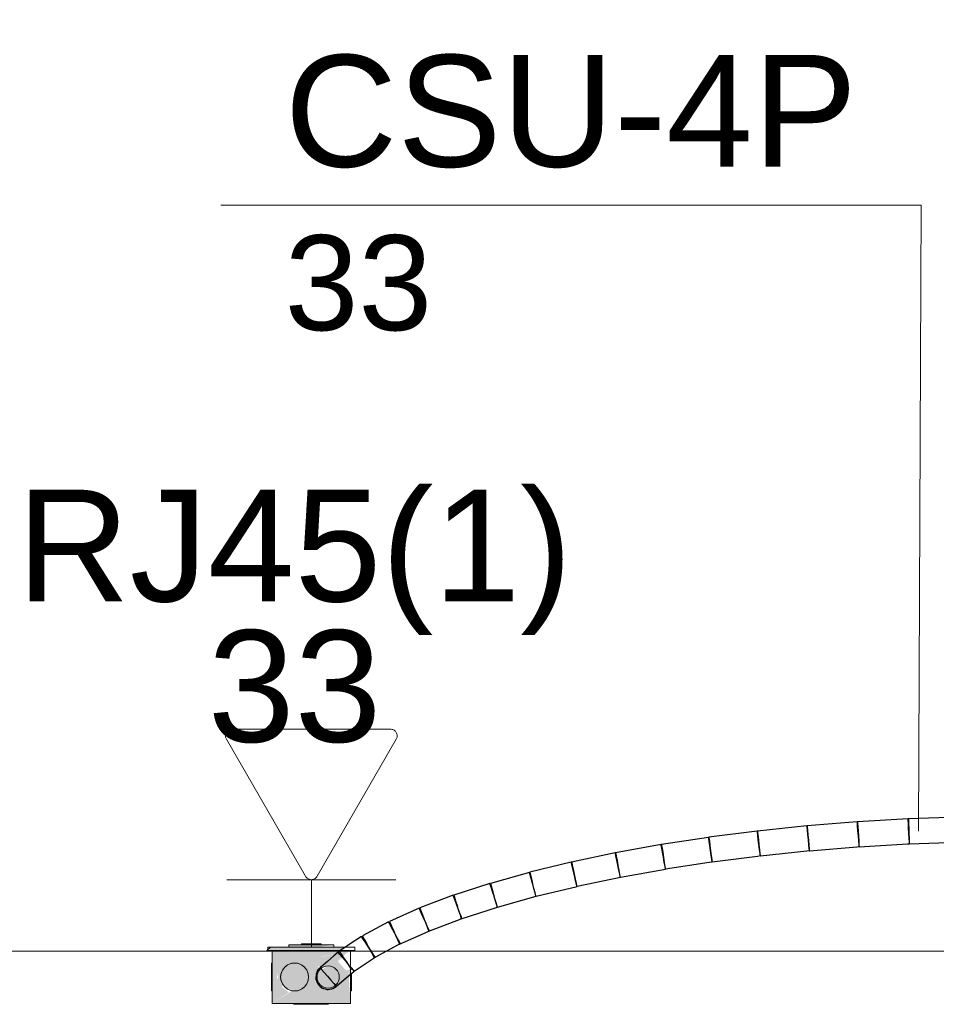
# Model space of a CAD drawing. Header units: millimetres. Extents: x 4476663 to 4477054, y -30323851 to -30323414.
# Tile 90 of 256: x 4476893.59 to 4476895.23, y -30323760.96 to -30323759.2. Entities that reach past the tile are written whole.
import ezdxf

# ---------------------------------------------------------------- set-up
doc = ezdxf.new("R2010")
doc.units = ezdxf.units.MM
doc.linetypes.add('NULL', pattern=[0])
for name, color, linetype, lineweight in [('CE-Caixa', 9, 'Continuous', 18), ('CE-Condutos (Teto)', 1, 'Continuous', 25), ('CE-PT Dados', 7, 'Continuous', 5), ('CE-Textos fios', 7, 'Continuous', 9), ('IFC-Caixa de passagem-Contorno', 44, 'Continuous', 5), ('IFC-Parede padrão-Contorno', 44, 'Continuous', 5), ('Textos', 7, 'Continuous', 9)]:
    doc.layers.add(name, color=color, linetype=linetype, lineweight=lineweight)
doc.styles.add('ARIAL', font='arial.ttf')

msp = doc.modelspace()

# ---------------------------------------------------------------- hatches: boundary and pattern name
at = {"layer": 'CE-Caixa', "linetype": 'Continuous'}
for points in [[(4476894.1755, -30323760.8567), (4476894.0417, -30323760.8567), (4476894.0348, -30323760.8627), (4476894.1637, -30323760.8627)], [(4476894.0564, -30323760.8852), (4476894.0523, -30323760.8852), (4476894.0551, -30323760.9122), (4476894.0447, -30323760.9204), (4476894.0447, -30323760.9577), (4476894.0743, -30323760.9376), (4476894.062, -30323760.9277), (4476894.0848, -30323760.8852), (4476894.0972, -30323760.922), (4476894.109, -30323760.9045), (4476894.1051, -30323760.9258), (4476894.0806, -30323760.9346), (4476894.0447, -30323760.9577), (4476894.1847, -30323760.9577), (4476894.1811, -30323760.8973), (4476894.1771, -30323760.8987), (4476894.1621, -30323760.8822), (4476894.1771, -30323760.8678), (4476894.1322, -30323760.8983), (4476894.1261, -30323760.8907), (4476894.1406, -30323760.8926), (4476894.1847, -30323760.8627), (4476894.1322, -30323760.8747), (4476894.127, -30323760.8729), (4476894.1057, -30323760.8799), (4476894.1847, -30323760.8627), (4476894.0447, -30323760.8627), (4476894.0447, -30323760.9204), (4476894.0515, -30323760.9232)], [(4476894.0743, -30323760.8527), (4476894.0743, -30323760.8567), (4476894.1257, -30323760.8567), (4476894.1551, -30323760.8527)], [(4476894.0972, -30323760.8527), (4476894.13, -30323760.8527), (4476894.1322, -30323760.8507), (4476894.0972, -30323760.8507)], [(4476894.0912, -30323760.9343), (4476894.1064, -30323760.9227), (4476894.1089, -30323760.9037), (4476894.0972, -30323760.8885), (4476894.0783, -30323760.886), (4476894.0631, -30323760.8977), (4476894.0606, -30323760.9166), (4476894.0722, -30323760.9318)], [(4476894.0634, -30323760.923), (4476894.0733, -30323760.8852), (4476894.0623, -30323760.9209)], [(4476894.0788, -30323760.9345), (4476894.0972, -30323760.922), (4476894.0856, -30323760.8852)], [(4476894.1812, -30323760.8973), (4476894.1847, -30323760.922), (4476894.1847, -30323760.8955)]]:
    msp.add_hatch(color=163, dxfattribs=at).paths.add_polyline_path(points)

# ---------------------------------------------------------------- linework, layer by layer
at = {"layer": 'CE-Caixa'}
for p, q in [((4476894.0417, -30323760.8567), (4476894.0348, -30323760.8627)), ((4476894.0348, -30323760.8627), (4476894.0447, -30323760.8627)), ((4476894.0743, -30323760.8567), (4476894.0417, -30323760.8567)), ((4476894.0447, -30323760.8627), (4476894.0743, -30323760.8627)), ((4476894.0447, -30323760.8627), (4476894.0447, -30323760.8784)), ((4476894.0523, -30323760.8627), (4476894.0447, -30323760.8627)), ((4476894.0535, -30323760.8627), (4476894.0523, -30323760.8627)), ((4476894.066, -30323760.8627), (4476894.0535, -30323760.8627)), ((4476894.0743, -30323760.8627), (4476894.066, -30323760.8627)), ((4476894.0743, -30323760.8527), (4476894.0743, -30323760.8567)), ((4476894.0972, -30323760.8527), (4476894.0743, -30323760.8527)), ((4476894.0972, -30323760.8567), (4476894.0743, -30323760.8567)), ((4476894.0743, -30323760.8627), (4476894.0972, -30323760.8627)), ((4476894.0972, -30323760.8627), (4476894.0743, -30323760.8627)), ((4476894.1322, -30323760.8507), (4476894.0972, -30323760.8507)), ((4476894.0972, -30323760.8507), (4476894.0972, -30323760.8527)), ((4476894.1322, -30323760.8527), (4476894.0972, -30323760.8527)), ((4476894.1322, -30323760.8567), (4476894.0972, -30323760.8567)), ((4476894.0972, -30323760.8627), (4476894.1322, -30323760.8627)), ((4476894.1035, -30323760.8627), (4476894.0972, -30323760.8627)), ((4476894.116, -30323760.8627), (4476894.1035, -30323760.8627)), ((4476894.1312, -30323760.8627), (4476894.116, -30323760.8627)), ((4476894.1322, -30323760.8627), (4476894.1312, -30323760.8627)), ((4476894.1322, -30323760.8527), (4476894.1322, -30323760.8507)), ((4476894.1551, -30323760.8527), (4476894.1322, -30323760.8527)), ((4476894.1551, -30323760.8567), (4476894.1322, -30323760.8567)), ((4476894.1322, -30323760.8627), (4476894.1551, -30323760.8627)), ((4476894.1551, -30323760.8627), (4476894.1322, -30323760.8627)), ((4476894.1551, -30323760.8567), (4476894.1551, -30323760.8527)), ((4476894.1597, -30323760.8567), (4476894.1551, -30323760.8567)), ((4476894.1551, -30323760.8627), (4476894.1637, -30323760.8627)), ((4476894.1847, -30323760.8627), (4476894.1551, -30323760.8627)), ((4476894.1755, -30323760.8567), (4476894.1597, -30323760.8567)), ((4476894.1637, -30323760.8627), (4476894.1664, -30323760.8627)), ((4476894.0447, -30323760.8784), (4476894.0447, -30323760.8798)), ((4476894.0447, -30323760.8798), (4476894.0447, -30323760.8827)), ((4476894.0431, -30323760.8852), (4476894.0431, -30323760.886)), ((4476894.0447, -30323760.8852), (4476894.0431, -30323760.8852)), ((4476894.0431, -30323760.886), (4476894.0431, -30323760.8885)), ((4476894.0431, -30323760.8885), (4476894.0431, -30323760.8925)), ((4476894.0431, -30323760.8925), (4476894.0431, -30323760.8977)), ((4476894.0431, -30323760.8977), (4476894.0431, -30323760.9037)), ((4476894.0447, -30323760.8827), (4476894.0447, -30323760.8852)), ((4476894.0447, -30323760.8852), (4476894.0447, -30323760.8987)), ((4476894.0447, -30323760.8987), (4476894.0447, -30323760.9108)), ((4476894.0631, -30323760.8977), (4476894.0606, -30323760.9037)), ((4476894.067, -30323760.8925), (4476894.0631, -30323760.8977)), ((4476894.0722, -30323760.8885), (4476894.067, -30323760.8925)), ((4476894.0783, -30323760.886), (4476894.0722, -30323760.8885)), ((4476894.0847, -30323760.8852), (4476894.0783, -30323760.886)), ((4476894.0912, -30323760.886), (4476894.0847, -30323760.8852)), ((4476894.0972, -30323760.8885), (4476894.0912, -30323760.886)), ((4476894.1024, -30323760.8925), (4476894.0972, -30323760.8885)), ((4476894.1064, -30323760.8977), (4476894.1024, -30323760.8925)), ((4476894.1089, -30323760.9037), (4476894.1064, -30323760.8977)), ((4476894.1847, -30323760.922), (4476894.1847, -30323760.8955)), ((4476894.0431, -30323760.9037), (4476894.0431, -30323760.9102)), ((4476894.0431, -30323760.9102), (4476894.0431, -30323760.9166)), ((4476894.0431, -30323760.9166), (4476894.0431, -30323760.9227)), ((4476894.0447, -30323760.9108), (4476894.0447, -30323760.9204)), ((4476894.0606, -30323760.9037), (4476894.0597, -30323760.9102)), ((4476894.0597, -30323760.9102), (4476894.0606, -30323760.9166)), ((4476894.0606, -30323760.9166), (4476894.0631, -30323760.9227)), ((4476894.1064, -30323760.9227), (4476894.1089, -30323760.9166)), ((4476894.1097, -30323760.9102), (4476894.1089, -30323760.9037)), ((4476894.1089, -30323760.9166), (4476894.1097, -30323760.9102)), ((4476894.1863, -30323760.9102), (4476894.1863, -30323760.904)), ((4476894.1863, -30323760.9166), (4476894.1863, -30323760.9102)), ((4476894.1863, -30323760.9227), (4476894.1863, -30323760.9166)), ((4476894.0431, -30323760.9227), (4476894.0431, -30323760.9278)), ((4476894.0431, -30323760.9278), (4476894.0431, -30323760.9318)), ((4476894.0431, -30323760.9318), (4476894.0431, -30323760.9343)), ((4476894.0431, -30323760.9343), (4476894.0431, -30323760.9352)), ((4476894.0431, -30323760.9352), (4476894.0447, -30323760.9352)), ((4476894.0447, -30323760.9204), (4476894.0447, -30323760.9352)), ((4476894.0447, -30323760.9352), (4476894.0447, -30323760.9577)), ((4476894.0631, -30323760.9227), (4476894.067, -30323760.9278)), ((4476894.067, -30323760.9278), (4476894.0722, -30323760.9318)), ((4476894.0722, -30323760.9318), (4476894.0783, -30323760.9343)), ((4476894.0783, -30323760.9343), (4476894.0847, -30323760.9352)), ((4476894.0847, -30323760.9352), (4476894.0912, -30323760.9343)), ((4476894.0912, -30323760.9343), (4476894.0972, -30323760.9318)), ((4476894.0972, -30323760.9318), (4476894.1024, -30323760.9278)), ((4476894.1024, -30323760.9278), (4476894.1064, -30323760.9227)), ((4476894.1847, -30323760.928), (4476894.1847, -30323760.922)), ((4476894.1847, -30323760.9352), (4476894.1847, -30323760.928)), ((4476894.1847, -30323760.9483), (4476894.1847, -30323760.9352)), ((4476894.1847, -30323760.9352), (4476894.1863, -30323760.9352)), ((4476894.1863, -30323760.9278), (4476894.1863, -30323760.9227)), ((4476894.1863, -30323760.9318), (4476894.1863, -30323760.9278)), ((4476894.1863, -30323760.9343), (4476894.1863, -30323760.9318)), ((4476894.1863, -30323760.9352), (4476894.1863, -30323760.9343)), ((4476894.1847, -30323760.9507), (4476894.1847, -30323760.9483)), ((4476894.1847, -30323760.9577), (4476894.1847, -30323760.9507)), ((4476894.0447, -30323760.9577), (4476894.0635, -30323760.9577)), ((4476894.0635, -30323760.9577), (4476894.0796, -30323760.9577)), ((4476894.0796, -30323760.9577), (4476894.0919, -30323760.9577)), ((4476894.0827, -30323760.9591), (4476894.0838, -30323760.9591)), ((4476894.0838, -30323760.9591), (4476894.087, -30323760.9591)), ((4476894.087, -30323760.9591), (4476894.0921, -30323760.9591)), ((4476894.0906, -30323760.9591), (4476894.0931, -30323760.9591)), ((4476894.0919, -30323760.9577), (4476894.1035, -30323760.9577)), ((4476894.0931, -30323760.9591), (4476894.097, -30323760.9591)), ((4476894.097, -30323760.9591), (4476894.1022, -30323760.9591)), ((4476894.1022, -30323760.9591), (4476894.1083, -30323760.9591)), ((4476894.1035, -30323760.9577), (4476894.116, -30323760.9577)), ((4476894.1083, -30323760.9591), (4476894.1147, -30323760.9591)), ((4476894.1147, -30323760.9591), (4476894.1212, -30323760.9591)), ((4476894.116, -30323760.9577), (4476894.1373, -30323760.9577)), ((4476894.1212, -30323760.9591), (4476894.1272, -30323760.9591)), ((4476894.1272, -30323760.9591), (4476894.1324, -30323760.9591)), ((4476894.1324, -30323760.9591), (4476894.1364, -30323760.9591)), ((4476894.1364, -30323760.9591), (4476894.1389, -30323760.9591)), ((4476894.1373, -30323760.9577), (4476894.1771, -30323760.9577)), ((4476894.1373, -30323760.9591), (4476894.1424, -30323760.9591)), ((4476894.1424, -30323760.9591), (4476894.1456, -30323760.9591)), ((4476894.1771, -30323760.9577), (4476894.1847, -30323760.9577))]:
    msp.add_line(p, q, dxfattribs=at)
at = {"layer": 'CE-Condutos (Teto)'}
for p, q in [((4476895.0918, -30323760.6326), (4476895.0021, -30323760.6399)), ((4476895.0919, -30323760.6348), (4476895.0918, -30323760.6326)), ((4476895.0924, -30323760.6404), (4476895.0919, -30323760.6348)), ((4476895.1826, -30323760.6273), (4476895.0923, -30323760.6326)), ((4476895.0923, -30323760.6326), (4476895.0924, -30323760.635)), ((4476895.0924, -30323760.635), (4476895.0927, -30323760.6408)), ((4476895.1827, -30323760.6297), (4476895.1826, -30323760.6273)), ((4476895.1831, -30323760.6355), (4476895.1827, -30323760.6297)), ((4476895.2736, -30323760.6242), (4476895.1831, -30323760.6274)), ((4476895.1831, -30323760.6274), (4476895.1832, -30323760.6299)), ((4476895.1835, -30323760.6438), (4476895.1831, -30323760.6355)), ((4476895.1832, -30323760.6299), (4476895.1834, -30323760.6359)), ((4476894.9127, -30323760.6492), (4476894.8261, -30323760.6602)), ((4476894.9129, -30323760.6509), (4476894.9127, -30323760.6492)), ((4476894.9136, -30323760.6561), (4476894.9129, -30323760.6509)), ((4476895.0016, -30323760.6399), (4476894.9132, -30323760.6491)), ((4476894.9132, -30323760.6491), (4476894.9134, -30323760.651)), ((4476894.9134, -30323760.651), (4476894.914, -30323760.6565)), ((4476895.0018, -30323760.6418), (4476895.0016, -30323760.6399)), ((4476895.0024, -30323760.6473), (4476895.0018, -30323760.6418)), ((4476895.0021, -30323760.6399), (4476895.0023, -30323760.642)), ((4476895.0023, -30323760.642), (4476895.0028, -30323760.6476)), ((4476895.0032, -30323760.6553), (4476895.0024, -30323760.6473)), ((4476895.0028, -30323760.6476), (4476895.0034, -30323760.6558)), ((4476895.093, -30323760.6485), (4476895.0924, -30323760.6404)), ((4476895.0927, -30323760.6408), (4476895.0932, -30323760.649)), ((4476895.0938, -30323760.6578), (4476895.093, -30323760.6485)), ((4476895.0932, -30323760.649), (4476895.0938, -30323760.6583)), ((4476895.1834, -30323760.6359), (4476895.1837, -30323760.6443)), ((4476895.1841, -30323760.6531), (4476895.1835, -30323760.6438)), ((4476895.1837, -30323760.6443), (4476895.184, -30323760.6536)), ((4476895.1846, -30323760.6618), (4476895.1841, -30323760.6531)), ((4476894.8256, -30323760.6603), (4476894.7413, -30323760.6732)), ((4476894.8258, -30323760.6618), (4476894.8256, -30323760.6603)), ((4476894.8266, -30323760.6669), (4476894.8258, -30323760.6618)), ((4476894.8261, -30323760.6602), (4476894.8263, -30323760.6619)), ((4476894.8263, -30323760.6619), (4476894.827, -30323760.6672)), ((4476894.8278, -30323760.6746), (4476894.8266, -30323760.6669)), ((4476894.827, -30323760.6672), (4476894.828, -30323760.6751)), ((4476894.9146, -30323760.664), (4476894.9136, -30323760.6561)), ((4476894.914, -30323760.6565), (4476894.9148, -30323760.6645)), ((4476894.9158, -30323760.6732), (4476894.9146, -30323760.664)), ((4476894.9148, -30323760.6645), (4476894.9158, -30323760.6737)), ((4476895.0042, -30323760.6645), (4476895.0032, -30323760.6553)), ((4476895.0034, -30323760.6558), (4476895.0042, -30323760.6651)), ((4476895.0051, -30323760.6734), (4476895.0042, -30323760.6645)), ((4476895.0042, -30323760.6651), (4476895.0049, -30323760.6738)), ((4476895.0945, -30323760.6666), (4476895.0938, -30323760.6578)), ((4476895.0938, -30323760.6583), (4476895.0943, -30323760.667)), ((4476895.0943, -30323760.667), (4476895.0946, -30323760.6736)), ((4476895.095, -30323760.6733), (4476895.0945, -30323760.6666)), ((4476895.184, -30323760.6536), (4476895.1843, -30323760.6622)), ((4476895.1843, -30323760.6622), (4476895.1846, -30323760.6687)), ((4476895.185, -30323760.6684), (4476895.1846, -30323760.6618)), ((4476895.1846, -30323760.6687), (4476895.1846, -30323760.6698)), ((4476895.1852, -30323760.6718), (4476895.185, -30323760.6684)), ((4476895.1852, -30323760.6718), (4476895.2721, -30323760.6688)), ((4476894.6586, -30323760.6881), (4476894.5805, -30323760.7044)), ((4476894.6588, -30323760.6891), (4476894.6586, -30323760.6881)), ((4476894.7407, -30323760.6733), (4476894.6592, -30323760.688)), ((4476894.6592, -30323760.688), (4476894.6595, -30323760.6892)), ((4476894.7409, -30323760.6746), (4476894.7407, -30323760.6733)), ((4476894.7418, -30323760.6794), (4476894.7409, -30323760.6746)), ((4476894.7413, -30323760.6732), (4476894.7415, -30323760.6747)), ((4476894.7415, -30323760.6747), (4476894.7423, -30323760.6797)), ((4476894.7432, -30323760.687), (4476894.7418, -30323760.6794)), ((4476894.7423, -30323760.6797), (4476894.7435, -30323760.6875)), ((4476894.7448, -30323760.696), (4476894.7432, -30323760.687)), ((4476894.7435, -30323760.6875), (4476894.7448, -30323760.6966)), ((4476894.8292, -30323760.6837), (4476894.8278, -30323760.6746)), ((4476894.828, -30323760.6751), (4476894.8292, -30323760.6843)), ((4476894.8305, -30323760.6926), (4476894.8292, -30323760.6837)), ((4476894.8292, -30323760.6843), (4476894.8303, -30323760.6931)), ((4476894.9169, -30323760.6821), (4476894.9158, -30323760.6732)), ((4476894.9158, -30323760.6737), (4476894.9167, -30323760.6825)), ((4476894.9167, -30323760.6825), (4476894.9174, -30323760.6894)), ((4476894.9178, -30323760.6891), (4476894.9169, -30323760.6821)), ((4476894.9183, -30323760.6931), (4476895.0016, -30323760.6845)), ((4476895.0016, -30323760.6845), (4476895.0062, -30323760.684)), ((4476895.0049, -30323760.6738), (4476895.0054, -30323760.6806)), ((4476895.0058, -30323760.6802), (4476895.0051, -30323760.6734)), ((4476895.0054, -30323760.6806), (4476895.0056, -30323760.6822)), ((4476895.0057, -30323760.684), (4476895.0057, -30323760.6841)), ((4476895.0057, -30323760.6841), (4476895.0062, -30323760.6841)), ((4476895.0062, -30323760.684), (4476895.0058, -30323760.6802)), ((4476895.0062, -30323760.6841), (4476895.0914, -30323760.6772)), ((4476895.0914, -30323760.6772), (4476895.0953, -30323760.6769)), ((4476895.0946, -30323760.6736), (4476895.0947, -30323760.675)), ((4476895.0947, -30323760.675), (4476895.0948, -30323760.6769)), ((4476895.0948, -30323760.6769), (4476895.0948, -30323760.677)), ((4476895.0948, -30323760.677), (4476895.0953, -30323760.677)), ((4476895.0953, -30323760.6769), (4476895.095, -30323760.6733)), ((4476895.0953, -30323760.677), (4476895.1817, -30323760.672)), ((4476895.1817, -30323760.672), (4476895.1852, -30323760.6718)), ((4476895.1847, -30323760.6718), (4476895.1847, -30323760.6718)), ((4476895.1847, -30323760.6718), (4476895.1852, -30323760.6718)), ((4476894.5798, -30323760.7047), (4476894.5056, -30323760.7226)), ((4476894.58, -30323760.7054), (4476894.5798, -30323760.7047)), ((4476894.5811, -30323760.7097), (4476894.58, -30323760.7054)), ((4476894.5805, -30323760.7044), (4476894.5807, -30323760.7054)), ((4476894.5807, -30323760.7054), (4476894.5817, -30323760.71)), ((4476894.6598, -30323760.6937), (4476894.6588, -30323760.6891)), ((4476894.6595, -30323760.6892), (4476894.6603, -30323760.694)), ((4476894.6613, -30323760.7011), (4476894.6598, -30323760.6937)), ((4476894.6603, -30323760.694), (4476894.6617, -30323760.7016)), ((4476894.6632, -30323760.71), (4476894.6613, -30323760.7011)), ((4476894.6617, -30323760.7016), (4476894.6633, -30323760.7106)), ((4476894.7464, -30323760.7049), (4476894.7448, -30323760.696)), ((4476894.7448, -30323760.6966), (4476894.7462, -30323760.7055)), ((4476894.7462, -30323760.7055), (4476894.7473, -30323760.7126)), ((4476894.7477, -30323760.7122), (4476894.7464, -30323760.7049)), ((4476894.7485, -30323760.7167), (4476894.8266, -30323760.7047)), ((4476894.8266, -30323760.7047), (4476894.8322, -30323760.7039)), ((4476894.8303, -30323760.6931), (4476894.8312, -30323760.7001)), ((4476894.8316, -30323760.6997), (4476894.8305, -30323760.6926)), ((4476894.8312, -30323760.7001), (4476894.8315, -30323760.7022)), ((4476894.8322, -30323760.7039), (4476894.8316, -30323760.6997)), ((4476894.8317, -30323760.7039), (4476894.8317, -30323760.7041)), ((4476894.8317, -30323760.7041), (4476894.8322, -30323760.704)), ((4476894.8322, -30323760.704), (4476894.9131, -30323760.6937)), ((4476894.9131, -30323760.6937), (4476894.9183, -30323760.693)), ((4476894.9174, -30323760.6894), (4476894.9176, -30323760.6913)), ((4476894.9183, -30323760.693), (4476894.9178, -30323760.6891)), ((4476894.9178, -30323760.6931), (4476894.9178, -30323760.6932)), ((4476894.9178, -30323760.6932), (4476894.9183, -30323760.6931)), ((4476894.505, -30323760.7233), (4476894.4352, -30323760.7428)), ((4476894.5061, -30323760.7273), (4476894.505, -30323760.7233)), ((4476894.5056, -30323760.7226), (4476894.5058, -30323760.7233)), ((4476894.5058, -30323760.7233), (4476894.5068, -30323760.7276)), ((4476894.5828, -30323760.7169), (4476894.5811, -30323760.7097)), ((4476894.5817, -30323760.71), (4476894.5832, -30323760.7174)), ((4476894.5849, -30323760.7257), (4476894.5828, -30323760.7169)), ((4476894.5832, -30323760.7174), (4476894.5851, -30323760.7263)), ((4476894.6651, -30323760.7189), (4476894.6632, -30323760.71)), ((4476894.6633, -30323760.7106), (4476894.6649, -30323760.7195)), ((4476894.6649, -30323760.7195), (4476894.6662, -30323760.7268)), ((4476894.6666, -30323760.7263), (4476894.6651, -30323760.7189)), ((4476894.6677, -30323760.7317), (4476894.7486, -30323760.7172)), ((4476894.7473, -30323760.7126), (4476894.7476, -30323760.7148)), ((4476894.7485, -30323760.7165), (4476894.7477, -30323760.7122)), ((4476894.7479, -30323760.7167), (4476894.7485, -30323760.7167)), ((4476894.7486, -30323760.7172), (4476894.7485, -30323760.7167)), ((4476894.508, -30323760.7342), (4476894.5061, -30323760.7273)), ((4476894.5068, -30323760.7276), (4476894.5086, -30323760.7348)), ((4476894.5105, -30323760.7428), (4476894.508, -30323760.7342)), ((4476894.5086, -30323760.7348), (4476894.5107, -30323760.7436)), ((4476894.5851, -30323760.7263), (4476894.5849, -30323760.7257)), ((4476894.5851, -30323760.7263), (4476894.5869, -30323760.7352)), ((4476894.5871, -30323760.7346), (4476894.5851, -30323760.7263)), ((4476894.5869, -30323760.7352), (4476894.5885, -30323760.7426)), ((4476894.5889, -30323760.742), (4476894.5871, -30323760.7346)), ((4476894.5903, -30323760.7479), (4476894.6677, -30323760.7317)), ((4476894.6662, -30323760.7268), (4476894.6666, -30323760.7292)), ((4476894.6675, -30323760.7308), (4476894.6666, -30323760.7263)), ((4476894.667, -30323760.7311), (4476894.6671, -30323760.7318)), ((4476894.6677, -30323760.7317), (4476894.6675, -30323760.7308)), ((4476894.6677, -30323760.7317), (4476894.6677, -30323760.7317)), ((4476894.4343, -30323760.7429), (4476894.3694, -30323760.7639)), ((4476894.4355, -30323760.7465), (4476894.4343, -30323760.7429)), ((4476894.4352, -30323760.7428), (4476894.4363, -30323760.7468)), ((4476894.4376, -30323760.7531), (4476894.4355, -30323760.7465)), ((4476894.4363, -30323760.7468), (4476894.4382, -30323760.7537)), ((4476894.4403, -30323760.7615), (4476894.4376, -30323760.7531)), ((4476894.4382, -30323760.7537), (4476894.4407, -30323760.7623)), ((4476894.5108, -30323760.7442), (4476894.5105, -30323760.7428)), ((4476894.5107, -30323760.7436), (4476894.5108, -30323760.7441)), ((4476894.5108, -30323760.7441), (4476894.5108, -30323760.7442)), ((4476894.5129, -30323760.7517), (4476894.5108, -30323760.7442)), ((4476894.5128, -30323760.7525), (4476894.5147, -30323760.76)), ((4476894.5151, -30323760.7593), (4476894.5129, -30323760.7517)), ((4476894.5169, -30323760.7657), (4476894.5903, -30323760.748)), ((4476894.5885, -30323760.7426), (4476894.5894, -30323760.7471)), ((4476894.59, -30323760.7468), (4476894.5889, -30323760.742)), ((4476894.5894, -30323760.7471), (4476894.5896, -30323760.7481)), ((4476894.5903, -30323760.7479), (4476894.59, -30323760.7468)), ((4476894.5903, -30323760.748), (4476894.5903, -30323760.7479)), ((4476894.3684, -30323760.764), (4476894.309, -30323760.7865)), ((4476894.3696, -30323760.7672), (4476894.3684, -30323760.764)), ((4476894.3694, -30323760.7639), (4476894.3706, -30323760.7675)), ((4476894.3719, -30323760.7734), (4476894.3696, -30323760.7672)), ((4476894.3706, -30323760.7675), (4476894.3727, -30323760.7741)), ((4476894.375, -30323760.7815), (4476894.3719, -30323760.7734)), ((4476894.3727, -30323760.7741), (4476894.3755, -30323760.7825)), ((4476894.441, -30323760.7637), (4476894.4403, -30323760.7615)), ((4476894.4407, -30323760.7623), (4476894.441, -30323760.7636)), ((4476894.441, -30323760.7636), (4476894.441, -30323760.7637)), ((4476894.4432, -30323760.7703), (4476894.441, -30323760.7637)), ((4476894.4431, -30323760.7712), (4476894.4453, -30323760.7788)), ((4476894.4457, -30323760.778), (4476894.4432, -30323760.7703)), ((4476894.4479, -30323760.785), (4476894.5169, -30323760.7658)), ((4476894.5147, -30323760.76), (4476894.5158, -30323760.7647)), ((4476894.5164, -30323760.7643), (4476894.5151, -30323760.7593)), ((4476894.5158, -30323760.7647), (4476894.5161, -30323760.7659)), ((4476894.5169, -30323760.7657), (4476894.5164, -30323760.7643)), ((4476894.5169, -30323760.7658), (4476894.5169, -30323760.7657)), ((4476894.3077, -30323760.7868), (4476894.2544, -30323760.8107)), ((4476894.3089, -30323760.7894), (4476894.3077, -30323760.7868)), ((4476894.3114, -30323760.7951), (4476894.3089, -30323760.7894)), ((4476894.309, -30323760.7865), (4476894.3102, -30323760.7897)), ((4476894.3102, -30323760.7897), (4476894.3125, -30323760.7959)), ((4476894.3762, -30323760.7847), (4476894.375, -30323760.7815)), ((4476894.3755, -30323760.7825), (4476894.3762, -30323760.7847)), ((4476894.3783, -30323760.7902), (4476894.3762, -30323760.7847)), ((4476894.3812, -30323760.798), (4476894.3783, -30323760.7902)), ((4476894.3783, -30323760.7913), (4476894.3808, -30323760.799)), ((4476894.3831, -30323760.806), (4476894.4479, -30323760.785)), ((4476894.4453, -30323760.7788), (4476894.4466, -30323760.7838)), ((4476894.4473, -30323760.7832), (4476894.4457, -30323760.778)), ((4476894.4466, -30323760.7838), (4476894.4471, -30323760.7853)), ((4476894.4479, -30323760.785), (4476894.4473, -30323760.7832)), ((4476894.2529, -30323760.8113), (4476894.206, -30323760.8364)), ((4476894.2539, -30323760.8132), (4476894.2529, -30323760.8113)), ((4476894.2544, -30323760.8107), (4476894.2555, -30323760.8133)), ((4476894.3149, -30323760.8029), (4476894.3114, -30323760.7951)), ((4476894.3125, -30323760.7959), (4476894.3156, -30323760.804)), ((4476894.3168, -30323760.8071), (4476894.3149, -30323760.8029)), ((4476894.3156, -30323760.804), (4476894.3168, -30323760.8071)), ((4476894.3187, -30323760.8114), (4476894.3168, -30323760.8071)), ((4476894.3222, -30323760.8192), (4476894.3187, -30323760.8114)), ((4476894.3247, -30323760.8281), (4476894.3831, -30323760.806)), ((4476894.3808, -30323760.799), (4476894.3825, -30323760.8042)), ((4476894.3833, -30323760.8034), (4476894.3812, -30323760.798)), ((4476894.3825, -30323760.8042), (4476894.3831, -30323760.806)), ((4476894.3831, -30323760.806), (4476894.3841, -30323760.8056)), ((4476894.3841, -30323760.8056), (4476894.3833, -30323760.8034)), ((4476894.2566, -30323760.8183), (4476894.2539, -30323760.8132)), ((4476894.2555, -30323760.8133), (4476894.2581, -30323760.819)), ((4476894.2605, -30323760.8255), (4476894.2566, -30323760.8183)), ((4476894.2581, -30323760.819), (4476894.2615, -30323760.8267)), ((4476894.2634, -30323760.831), (4476894.2605, -30323760.8255)), ((4476894.2615, -30323760.8267), (4476894.2634, -30323760.831)), ((4476894.2725, -30323760.8513), (4476894.3238, -30323760.8285)), ((4476894.3189, -30323760.8127), (4476894.3218, -30323760.8204)), ((4476894.3218, -30323760.8204), (4476894.3239, -30323760.8259)), ((4476894.3247, -30323760.8249), (4476894.3222, -30323760.8192)), ((4476894.3238, -30323760.8285), (4476894.3247, -30323760.828)), ((4476894.3239, -30323760.8259), (4476894.3247, -30323760.828)), ((4476894.3259, -30323760.8275), (4476894.3247, -30323760.8249)), ((4476894.3247, -30323760.828), (4476894.3259, -30323760.8275)), ((4476894.3247, -30323760.828), (4476894.3247, -30323760.8281)), ((4476894.2043, -30323760.8375), (4476894.1823, -30323760.8521)), ((4476894.205, -30323760.8387), (4476894.2043, -30323760.8375)), ((4476894.2078, -30323760.8428), (4476894.205, -30323760.8387)), ((4476894.206, -30323760.8364), (4476894.2071, -30323760.8384)), ((4476894.2071, -30323760.8384), (4476894.2098, -30323760.8434)), ((4476894.2121, -30323760.8493), (4476894.2078, -30323760.8428)), ((4476894.2098, -30323760.8434), (4476894.2137, -30323760.8506)), ((4476894.2649, -30323760.8337), (4476894.2634, -30323760.831)), ((4476894.269, -30323760.8414), (4476894.2649, -30323760.8337)), ((4476894.2653, -30323760.8352), (4476894.2688, -30323760.843)), ((4476894.2688, -30323760.843), (4476894.2714, -30323760.8487)), ((4476894.2722, -30323760.8473), (4476894.269, -30323760.8414)), ((4476894.1664, -30323760.8627), (4476894.1645, -30323760.8639)), ((4476894.1645, -30323760.8639), (4476894.1653, -30323760.8651)), ((4476894.1755, -30323760.8567), (4476894.1664, -30323760.8627)), ((4476894.1823, -30323760.8521), (4476894.1755, -30323760.8567)), ((4476894.2172, -30323760.8569), (4476894.2121, -30323760.8493)), ((4476894.2137, -30323760.8506), (4476894.2166, -30323760.8561)), ((4476894.2166, -30323760.8561), (4476894.2181, -30323760.8588)), ((4476894.2221, -30323760.8645), (4476894.2172, -30323760.8569)), ((4476894.2181, -30323760.8588), (4476894.2222, -30323760.8665)), ((4476894.2262, -30323760.8705), (4476894.2221, -30323760.8645)), ((4476894.2289, -30323760.8746), (4476894.2704, -30323760.8523)), ((4476894.2704, -30323760.8523), (4476894.2725, -30323760.8512)), ((4476894.2714, -30323760.8487), (4476894.2725, -30323760.8512)), ((4476894.2739, -30323760.8504), (4476894.2722, -30323760.8473)), ((4476894.2725, -30323760.8512), (4476894.2739, -30323760.8504)), ((4476894.2725, -30323760.8512), (4476894.2725, -30323760.8513)), ((4476894.1551, -30323760.8725), (4476894.1433, -30323760.8827)), ((4476894.1627, -30323760.866), (4476894.1551, -30323760.8725)), ((4476894.1653, -30323760.8691), (4476894.1627, -30323760.866)), ((4476894.1653, -30323760.8651), (4476894.168, -30323760.8692)), ((4476894.1699, -30323760.8744), (4476894.1653, -30323760.8691)), ((4476894.168, -30323760.8692), (4476894.1723, -30323760.8757)), ((4476894.1757, -30323760.8812), (4476894.1699, -30323760.8744)), ((4476894.1723, -30323760.8757), (4476894.1769, -30323760.8826)), ((4476894.1769, -30323760.8826), (4476894.1757, -30323760.8812)), ((4476894.1914, -30323760.8995), (4476894.2289, -30323760.8746)), ((4476894.2222, -30323760.8665), (4476894.2254, -30323760.8725)), ((4476894.2254, -30323760.8725), (4476894.2271, -30323760.8756)), ((4476894.2286, -30323760.8741), (4476894.2262, -30323760.8705)), ((4476894.2271, -30323760.8756), (4476894.2289, -30323760.8746)), ((4476894.2289, -30323760.8746), (4476894.2289, -30323760.8746)), ((4476894.1287, -30323760.8951), (4476894.1247, -30323760.9012)), ((4476894.1266, -30323760.897), (4476894.1247, -30323760.9012)), ((4476894.1287, -30323760.8951), (4476894.1266, -30323760.897)), ((4476894.1292, -30323760.8943), (4476894.1287, -30323760.8951)), ((4476894.1304, -30323760.8935), (4476894.1292, -30323760.8943)), ((4476894.1307, -30323760.8933), (4476894.1304, -30323760.8935)), ((4476894.1316, -30323760.8927), (4476894.1305, -30323760.8936)), ((4476894.1305, -30323760.8936), (4476894.1331, -30323760.8967)), ((4476894.1335, -30323760.8908), (4476894.1307, -30323760.8933)), ((4476894.1316, -30323760.8927), (4476894.1307, -30323760.8933)), ((4476894.1433, -30323760.8827), (4476894.1316, -30323760.8927)), ((4476894.1331, -30323760.8967), (4476894.1377, -30323760.902)), ((4476894.1817, -30323760.8882), (4476894.1769, -30323760.8826)), ((4476894.1769, -30323760.8826), (4476894.1774, -30323760.8833)), ((4476894.1774, -30323760.8833), (4476894.1824, -30323760.8909)), ((4476894.1824, -30323760.8909), (4476894.1847, -30323760.8944)), ((4476894.1869, -30323760.8942), (4476894.185, -30323760.892)), ((4476894.1863, -30323760.904), (4476894.1915, -30323760.8996)), ((4476894.1864, -30323760.8969), (4476894.1866, -30323760.8973)), ((4476894.1903, -30323760.8982), (4476894.1869, -30323760.8942)), ((4476894.1914, -30323760.8995), (4476894.1903, -30323760.8982)), ((4476894.1915, -30323760.8996), (4476894.1914, -30323760.8995)), ((4476894.1244, -30323760.9019), (4476894.1228, -30323760.9102)), ((4476894.1244, -30323760.9019), (4476894.1228, -30323760.9055)), ((4476894.1228, -30323760.9102), (4476894.1244, -30323760.9184)), ((4476894.1228, -30323760.9102), (4476894.1228, -30323760.9148)), ((4476894.1228, -30323760.9148), (4476894.1244, -30323760.9184)), ((4476894.1245, -30323760.9016), (4476894.1244, -30323760.9019)), ((4476894.1247, -30323760.9012), (4476894.1245, -30323760.9016)), ((4476894.1377, -30323760.902), (4476894.1435, -30323760.9088)), ((4476894.1435, -30323760.9088), (4476894.1496, -30323760.9158)), ((4476894.1496, -30323760.9158), (4476894.1547, -30323760.9218)), ((4476894.161, -30323760.9257), (4476894.1771, -30323760.9119)), ((4476894.1771, -30323760.9119), (4476894.1847, -30323760.9053)), ((4476894.1847, -30323760.9053), (4476894.1863, -30323760.904)), ((4476894.1244, -30323760.9184), (4476894.1245, -30323760.9187)), ((4476894.1245, -30323760.9187), (4476894.1247, -30323760.9191)), ((4476894.1247, -30323760.9191), (4476894.1288, -30323760.9253)), ((4476894.1247, -30323760.9191), (4476894.1266, -30323760.9233)), ((4476894.1266, -30323760.9233), (4476894.1288, -30323760.9253)), ((4476894.1288, -30323760.9253), (4476894.1292, -30323760.926)), ((4476894.1292, -30323760.926), (4476894.1306, -30323760.9269)), ((4476894.1306, -30323760.9269), (4476894.1353, -30323760.9301)), ((4476894.1306, -30323760.9269), (4476894.1335, -30323760.9296)), ((4476894.1335, -30323760.9296), (4476894.1353, -30323760.9301)), ((4476894.1353, -30323760.9301), (4476894.1363, -30323760.9309)), ((4476894.1363, -30323760.9309), (4476894.1394, -30323760.9315)), ((4476894.1394, -30323760.9315), (4476894.1435, -30323760.9323)), ((4476894.1394, -30323760.9315), (4476894.1424, -30323760.9324)), ((4476894.1424, -30323760.9324), (4476894.1435, -30323760.9323)), ((4476894.1435, -30323760.9323), (4476894.1447, -30323760.9326)), ((4476894.1447, -30323760.9326), (4476894.1479, -30323760.9319)), ((4476894.1479, -30323760.9319), (4476894.1526, -30323760.9309)), ((4476894.1479, -30323760.9319), (4476894.1516, -30323760.9315)), ((4476894.1526, -30323760.9309), (4476894.1533, -30323760.9309)), ((4476894.1533, -30323760.9309), (4476894.1591, -30323760.927)), ((4476894.1547, -30323760.9218), (4476894.1582, -30323760.9259)), ((4476894.1582, -30323760.9259), (4476894.1591, -30323760.927)), ((4476894.1591, -30323760.927), (4476894.1601, -30323760.9263)), ((4476894.1591, -30323760.927), (4476894.1593, -30323760.9272)), ((4476894.1593, -30323760.9272), (4476894.1597, -30323760.9268)), ((4476894.1597, -30323760.9268), (4476894.161, -30323760.9257)), ((4476894.1597, -30323760.9268), (4476894.1597, -30323760.9268)), ((4476894.1601, -30323760.9263), (4476894.1606, -30323760.926))]:
    msp.add_line(p, q, dxfattribs=at)
at = {"layer": 'CE-PT Dados'}
for p, q in [((4476893.9731, -30323760.4666), (4476894.2563, -30323760.4667)), ((4476894.1043, -30323760.73), (4476893.9627, -30323760.4846)), ((4476894.2667, -30323760.4847), (4476894.1251, -30323760.73)), ((4476894.1147, -30323760.736), (4476893.9635, -30323760.736)), ((4476894.1147, -30323760.736), (4476894.1147, -30323760.8566)), ((4476894.1147, -30323760.736), (4476894.2659, -30323760.736))]:
    msp.add_line(p, q, dxfattribs=at)
for points in [[(4476893.9731, -30323760.4666), (4476893.9717, -30323760.4667), (4476893.9703, -30323760.4669), (4476893.969, -30323760.4673), (4476893.9677, -30323760.4678), (4476893.9665, -30323760.4685), (4476893.9653, -30323760.4694), (4476893.9643, -30323760.4703), (4476893.9634, -30323760.4714), (4476893.9627, -30323760.4726), (4476893.962, -30323760.4738), (4476893.9616, -30323760.4751), (4476893.9612, -30323760.4765), (4476893.9611, -30323760.4779), (4476893.9611, -30323760.4793), (4476893.9612, -30323760.4807), (4476893.9616, -30323760.482), (4476893.962, -30323760.4833), (4476893.9627, -30323760.4846)], [(4476894.2667, -30323760.4847), (4476894.2673, -30323760.4835), (4476894.2678, -30323760.4821), (4476894.2681, -30323760.4808), (4476894.2683, -30323760.4794), (4476894.2683, -30323760.478), (4476894.2681, -30323760.4766), (4476894.2678, -30323760.4753), (4476894.2673, -30323760.474), (4476894.2667, -30323760.4727), (4476894.2659, -30323760.4715), (4476894.265, -30323760.4705), (4476894.264, -30323760.4695), (4476894.2629, -30323760.4687), (4476894.2617, -30323760.468), (4476894.2604, -30323760.4674), (4476894.2591, -30323760.467), (4476894.2577, -30323760.4668), (4476894.2563, -30323760.4667)], [(4476894.1043, -30323760.73), (4476894.1051, -30323760.7311), (4476894.106, -30323760.7322), (4476894.107, -30323760.7331), (4476894.1081, -30323760.734), (4476894.1093, -30323760.7347), (4476894.1106, -30323760.7352), (4476894.112, -30323760.7356), (4476894.1133, -30323760.7359), (4476894.1147, -30323760.736), (4476894.1161, -30323760.7359), (4476894.1175, -30323760.7356), (4476894.1188, -30323760.7352), (4476894.1201, -30323760.7347), (4476894.1213, -30323760.734), (4476894.1224, -30323760.7331), (4476894.1235, -30323760.7322), (4476894.1243, -30323760.7311), (4476894.1251, -30323760.73)]]:
    msp.add_lwpolyline(points, dxfattribs=at)
at = {"layer": 'CE-Textos fios'}
for p in [(4476893.9526, -30323759.5289), (4476895.2012, -30323760.6489)]:
    msp.add_line(p, (4476895.206, -30323759.5289), dxfattribs=at)
at = {"layer": 'IFC-Caixa de passagem-Contorno'}
for p, q in [((4476894.1927, -30323760.8566), (4476894.0367, -30323760.8566)), ((4476894.0367, -30323760.8566), (4476894.0367, -30323760.8626)), ((4476894.1927, -30323760.8626), (4476894.0367, -30323760.8626)), ((4476894.0447, -30323760.8626), (4476894.0447, -30323760.9576)), ((4476894.1847, -30323760.8626), (4476894.1847, -30323760.9576)), ((4476894.1927, -30323760.8566), (4476894.1927, -30323760.8626)), ((4476894.1847, -30323760.9576), (4476894.0447, -30323760.9576))]:
    msp.add_line(p, q, dxfattribs=at)
for centre, radius in [((4476894.0847, -30323760.9102), 0.025), ((4476894.1447, -30323760.9102), 0.0199)]:
    msp.add_circle(centre, radius, dxfattribs=at)
at = {"layer": 'IFC-Parede padrão-Contorno', "color": 8, "lineweight": 5}
msp.add_line((4476890.446, -30323760.8637), (4476895.8257, -30323760.8637), dxfattribs=at)

# ---------------------------------------------------------------- texts
at = {"layer": 'CE-Textos fios', "linetype": 'NULL', "attachment_point": 7, "line_spacing_factor": 0.6, "style": 'ARIAL'}
for s, insert, char_height, width in [('CSU-4P', (4476894.0669, -30323759.4629), 0.2, 2.049695), ('33', (4476894.0669, -30323759.755), 0.17, 0.52814)]:
    msp.add_mtext(s, dxfattribs=dict(at, insert=insert, char_height=char_height, width=width))
at = {"layer": 'Textos', "linetype": 'NULL', "char_height": 0.2, "attachment_point": 8, "line_spacing_factor": 0.6, "style": 'ARIAL'}
for s, insert, width in [('RJ45(1)', (4476894.0847, -30323760.2983), 1.987195), ('33', (4476894.0847, -30323760.4923), 0.621341)]:
    msp.add_mtext(s, dxfattribs=dict(at, insert=insert, width=width))

doc.saveas('drawing.dxf')
